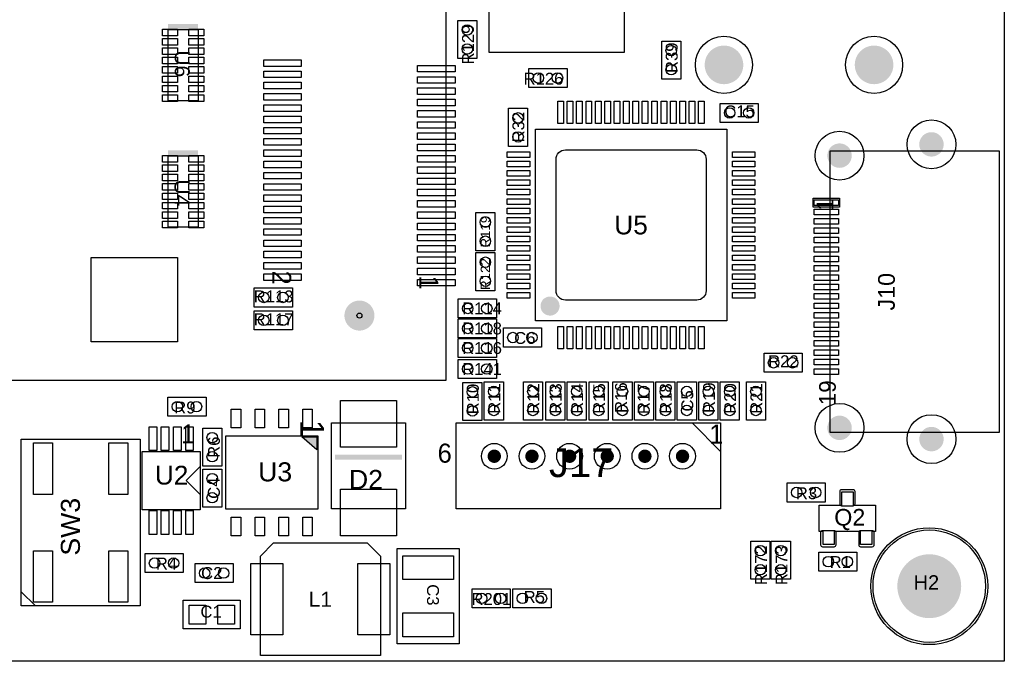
# Model space of a CAD drawing. Extents: x 0 to 100, y 0 to 165.
# Tile 2 of 5: x 48 to 100, y 0 to 34. Entities that reach past the tile are written whole.
import ezdxf
from ezdxf.enums import TextEntityAlignment as Align

# ---------------------------------------------------------------- set-up
doc = ezdxf.new("R2010")
doc.units = 0
doc.header["$MEASUREMENT"] = 0
for name, color, linetype in [('ASSEMBLY_OUTLINES_TOP', 170, 'CONTINUOUS'), ('ASSEMBLY_REF_DES_TOP', 244, 'CONTINUOUS'), ('BOARD_OUTLINE', 10, 'CONTINUOUS'), ('FRAME', 10, 'CONTINUOUS'), ('MOUNTING_HOLE_PADS_LAYER_6', 160, 'CONTINUOUS'), ('MOUNTING_HOLES_LAYER_TOP', 170, 'CONTINUOUS'), ('PART_HOLES_LAYER_TOP', 170, 'CONTINUOUS'), ('PART_PADS_LAYER_TOP', 160, 'CONTINUOUS'), ('PART_PADS_SMD_TOP', 160, 'CONTINUOUS')]:
    doc.layers.add(name, color=color, linetype=linetype)
doc.styles.add('ARIAL', font='arial.ttf')
doc.styles.add('VERIBEST_GERBER_0', font='VBest0.ttf')

msp = doc.modelspace()

# ---------------------------------------------------------------- hatches: boundary and pattern name
at = {"layer": 'ASSEMBLY_OUTLINES_TOP'}
msp.add_hatch(color=256, dxfattribs=at).paths.add_polyline_path([(63.35148, 11.259376), (62.55148, 11.959376), (63.35148, 11.959376)], flags=0)

# ---------------------------------------------------------------- linework, layer by layer
for points in [[(30.226, 14.966), (30.226, 88.666), (70.226, 88.666), (70.226, 14.966)], [(72.5416, 32.4358), (72.5416, 60.1658), (79.7416, 60.1658), (79.7416, 32.4358)], [(70.866, 32.1056), (70.866, 34.1376), (71.882, 34.1376), (71.882, 32.1056)], [(55.428, 29.85), (55.428, 33.65), (57.028, 33.65), (57.028, 29.85)], [(81.7372, 31.0058), (81.7372, 33.0378), (82.7532, 33.0378), (82.7532, 31.0058)], [(74.6582, 30.5638), (74.6582, 31.5798), (76.6902, 31.5798), (76.6902, 30.5638)], [(73.5762, 27.4244), (73.5762, 29.4564), (74.5922, 29.4564), (74.5922, 27.4244)], [(84.8538, 28.702), (84.8538, 29.718), (86.8858, 29.718), (86.8858, 28.702)], [(75.004, 18.141), (75.004, 28.341), (85.204, 28.341), (85.204, 18.141)], [(55.428, 23.119106), (55.428, 26.919106), (57.028, 26.919106), (57.028, 23.119106)], [(90.718, 12.185), (90.718, 27.185), (99.718, 27.185), (99.718, 12.185)], [(89.818, 24.185), (89.818, 24.665), (91.218, 24.665), (91.218, 24.185)], [(71.8312, 21.8694), (71.8312, 23.9014), (72.8472, 23.9014), (72.8472, 21.8694)], [(71.8312, 19.7358), (71.8312, 21.7678), (72.8472, 21.7678), (72.8472, 19.7358)], [(60.0202, 18.8722), (60.0202, 19.8882), (62.0522, 19.8882), (62.0522, 18.8722)], [(70.8914, 18.288), (70.8914, 19.304), (72.9234, 19.304), (72.9234, 18.288)], [(60.0202, 17.653), (60.0202, 18.669), (62.0522, 18.669), (62.0522, 17.653)], [(70.8914, 17.2212), (70.8914, 18.2372), (72.9234, 18.2372), (72.9234, 17.2212)], [(73.2968, 16.7386), (73.2968, 17.7546), (75.3288, 17.7546), (75.3288, 16.7386)], [(70.8914, 16.1798), (70.8914, 17.1958), (72.9234, 17.1958), (72.9234, 16.1798)], [(87.1906, 15.3924), (87.1906, 16.4084), (89.2226, 16.4084), (89.2226, 15.3924)], [(70.8914, 15.0622), (70.8914, 16.0782), (72.9234, 16.0782), (72.9234, 15.0622)], [(71.1378, 12.827), (71.1378, 14.859), (72.1538, 14.859), (72.1538, 12.827)], [(72.2808, 12.8524), (72.2808, 14.8844), (73.2968, 14.8844), (73.2968, 12.8524)], [(74.3636, 12.8524), (74.3636, 14.8844), (75.3796, 14.8844), (75.3796, 12.8524)], [(75.5574, 12.8524), (75.5574, 14.8844), (76.5734, 14.8844), (76.5734, 12.8524)], [(76.7004, 12.8524), (76.7004, 14.8844), (77.7164, 14.8844), (77.7164, 12.8524)], [(77.8688, 12.8524), (77.8688, 14.8844), (78.8848, 14.8844), (78.8848, 12.8524)], [(79.1388, 12.8524), (79.1388, 14.8844), (80.1548, 14.8844), (80.1548, 12.8524)], [(80.2818, 12.8524), (80.2818, 14.8844), (81.2978, 14.8844), (81.2978, 12.8524)], [(81.4248, 12.8524), (81.4248, 14.8844), (82.4408, 14.8844), (82.4408, 12.8524)], [(82.5678, 12.8524), (82.5678, 14.8844), (83.5838, 14.8844), (83.5838, 12.8524)], [(83.7108, 12.8524), (83.7108, 14.8844), (84.7268, 14.8844), (84.7268, 12.8524)], [(84.8538, 12.8524), (84.8538, 14.8844), (85.8698, 14.8844), (85.8698, 12.8524)], [(86.2508, 12.8524), (86.2508, 14.8844), (87.2668, 14.8844), (87.2668, 12.8524)], [(55.4152, 13.0556), (55.4152, 14.0716), (57.4472, 14.0716), (57.4472, 13.0556)], [(64.1401, 8.128), (64.1401, 12.7), (68.0771, 12.7), (68.0771, 8.128)], [(70.7822, 8.128), (70.7822, 12.7), (84.8792, 12.7), (84.8792, 8.128)], [(57.2694, 10.3886), (57.2694, 12.4206), (58.2854, 12.4206), (58.2854, 10.3886)], [(47.592, 2.9464), (47.592, 11.8364), (53.942, 11.8364), (53.942, 2.9464)], [(58.50148, 8.109376), (58.50148, 12.009376), (63.40148, 12.009376), (63.40148, 8.109376)], [(63.35148, 11.259376), (62.55148, 11.959376), (63.35148, 11.959376)], [(54.043, 8.0766), (54.043, 11.1766), (57.143, 11.1766), (57.143, 8.0766)], [(57.2694, 8.2042), (57.2694, 10.2362), (58.2854, 10.2362), (58.2854, 8.2042)], [(88.425, 8.4836), (88.425, 9.4996), (90.457, 9.4996), (90.457, 8.4836)], [(93.1356, 6.92), (92.9356, 6.92), (92.9356, 6.22), (92.3356, 6.22), (92.3356, 6.92), (90.9356, 6.92), (90.9356, 6.22), (90.3356, 6.22), (90.3356, 6.92), (90.1356, 6.92), (90.1356, 8.32), (91.3356, 8.32), (91.3356, 9.02), (91.9356, 9.02), (91.9356, 8.32), (93.1356, 8.32)], [(60.3432, 0.302), (60.3432, 5.602), (61.0432, 6.302), (66.0432, 6.302), (66.7432, 5.602), (66.7432, 0.302)], [(86.487, 4.3688), (86.487, 6.4008), (87.503, 6.4008), (87.503, 4.3688)], [(87.5792, 4.3688), (87.5792, 6.4008), (88.5952, 6.4008), (88.5952, 4.3688)], [(67.6402, 0.922), (67.6402, 6.002), (70.9422, 6.002), (70.9422, 0.922)], [(90.1116, 4.8006), (90.1116, 5.8166), (92.1436, 5.8166), (92.1436, 4.8006)], [(54.196, 4.7244), (54.196, 5.7404), (56.228, 5.7404), (56.228, 4.7244)], [(56.863, 4.191), (56.863, 5.207), (58.895, 5.207), (58.895, 4.191)], [(71.628, 2.8448), (71.628, 3.8608), (73.66, 3.8608), (73.66, 2.8448)], [(73.8048, 2.8448), (73.8048, 3.8608), (75.8368, 3.8608), (75.8368, 2.8448)], [(56.228, 1.7272), (56.228, 3.2512), (59.276, 3.2512), (59.276, 1.7272)]]:
    msp.add_lwpolyline(points, close=True, dxfattribs=at)
at = {"layer": 'ASSEMBLY_OUTLINES_TOP', "const_width": 0.508}
msp.add_lwpolyline([(75.532, 18.923, -1), (76.04, 18.923, -1)], format="xyb", close=True, dxfattribs=at)
at = {"layer": 'ASSEMBLY_OUTLINES_TOP'}
for points in [[(83.3552, 12.7), (84.8792, 11.176)], [(57.143, 8.8766), (56.393, 9.6266), (57.143, 10.3766)], [(47.592, 3.7084), (48.354, 2.9464)]]:
    msp.add_lwpolyline(points, dxfattribs=at)
msp.add_circle((96, 4), 3.113443, dxfattribs=at)
for points in [[(55.428, 33.65), (57.028, 33.65), (55.428, 33.95), (57.028, 33.95)], [(55.428, 26.919106), (57.028, 26.919106), (55.428, 27.219106), (57.028, 27.219106)], [(64.3306, 10.7442), (67.8866, 10.7442), (64.3306, 10.9982), (67.8866, 10.9982)]]:
    msp.add_solid(points, dxfattribs=at)
at = {"layer": 'BOARD_OUTLINE'}
msp.add_lwpolyline([(0, 0), (0, 90), (100, 90), (100, 0)], close=True, dxfattribs=at)
at = {"layer": 'FRAME'}
msp.add_lwpolyline([(0, 0), (0, 90), (100, 90), (100, 0)], close=True, dxfattribs=at)
at = {"layer": 'MOUNTING_HOLE_PADS_LAYER_6'}
for centre, radius in [((85.057, 31.769304), 1.524), ((93.058, 31.769304), 1.524), ((65.626, 18.416), 0.13335)]:
    msp.add_circle(centre, radius, dxfattribs=at)
at = {"layer": 'MOUNTING_HOLES_LAYER_TOP'}
for points, const_width in [([(84.54265, 31.769304, -1), (85.57135, 31.769304, -1)], 1.0287), ([(92.54365, 31.769304, -1), (93.57235, 31.769304, -1)], 1.0287), ([(65.226, 18.416, -1), (66.026, 18.416, -1)], 0.8)]:
    msp.add_lwpolyline(points, format="xyb", close=True, dxfattribs=dict(at, const_width=const_width))
at = {"layer": 'PART_HOLES_LAYER_TOP'}
for points, const_width in [([(95.793, 27.535, -1), (96.443, 27.535, -1)], 0.65), ([(90.893, 26.935, -1), (91.543, 26.935, -1)], 0.65), ([(90.893, 12.435, -1), (91.543, 12.435, -1)], 0.65), ([(95.793, 11.835, -1), (96.443, 11.835, -1)], 0.65), ([(72.6364, 10.922, -1), (72.992, 10.922, -1)], 0.3556), ([(74.643, 10.922, -1), (74.9986, 10.922, -1)], 0.3556), ([(76.6496, 10.922, -1), (77.0052, 10.922, -1)], 0.3556), ([(78.6562, 10.922, -1), (79.0118, 10.922, -1)], 0.3556), ([(80.6628, 10.922, -1), (81.0184, 10.922, -1)], 0.3556), ([(82.6694, 10.922, -1), (83.025, 10.922, -1)], 0.3556), ([(95.1491, 4, -1), (96.8509, 4, -1)], 1.7018)]:
    msp.add_lwpolyline(points, format="xyb", close=True, dxfattribs=dict(at, const_width=const_width))
at = {"layer": 'PART_PADS_LAYER_TOP'}
for centre, radius in [((96.118, 27.535), 1.3), ((91.218, 26.935), 1.3), ((91.218, 12.435), 1.3), ((96.118, 11.835), 1.3), ((72.8142, 10.922), 0.6858), ((74.8208, 10.922), 0.6858), ((76.8274, 10.922), 0.6858), ((78.834, 10.922), 0.6858), ((80.8406, 10.922), 0.6858), ((82.8472, 10.922), 0.6858), ((96, 4), 2.9972)]:
    msp.add_circle(centre, radius, dxfattribs=at)
at = {"layer": 'PART_PADS_SMD_TOP'}
for points in [[(55.127664, 33.324947), (55.127664, 33.674947), (55.927664, 33.674947), (55.927664, 33.324947)], [(56.527664, 33.324947), (56.527664, 33.674947), (57.327664, 33.674947), (57.327664, 33.324947)], [(55.127664, 32.824947), (55.127664, 33.174947), (55.927664, 33.174947), (55.927664, 32.824947)], [(56.527664, 32.824947), (56.527664, 33.174947), (57.327664, 33.174947), (57.327664, 32.824947)], [(55.127664, 32.324947), (55.127664, 32.674947), (55.927664, 32.674947), (55.927664, 32.324947)], [(56.527664, 32.324947), (56.527664, 32.674947), (57.327664, 32.674947), (57.327664, 32.324947)], [(55.127664, 31.824947), (55.127664, 32.174947), (55.927664, 32.174947), (55.927664, 31.824947)], [(56.527664, 31.824947), (56.527664, 32.174947), (57.327664, 32.174947), (57.327664, 31.824947)], [(60.526314, 31.691028), (60.526314, 32.041028), (62.526314, 32.041028), (62.526314, 31.691028)], [(55.127664, 31.324947), (55.127664, 31.674947), (55.927664, 31.674947), (55.927664, 31.324947)], [(56.527664, 31.324947), (56.527664, 31.674947), (57.327664, 31.674947), (57.327664, 31.324947)], [(68.726314, 31.391028), (68.726314, 31.741028), (70.726314, 31.741028), (70.726314, 31.391028)], [(55.127664, 30.824947), (55.127664, 31.174947), (55.927664, 31.174947), (55.927664, 30.824947)], [(56.527664, 30.824947), (56.527664, 31.174947), (57.327664, 31.174947), (57.327664, 30.824947)], [(60.526314, 31.091028), (60.526314, 31.441028), (62.526314, 31.441028), (62.526314, 31.091028)], [(68.726314, 30.791028), (68.726314, 31.141028), (70.726314, 31.141028), (70.726314, 30.791028)], [(55.127664, 30.324947), (55.127664, 30.674947), (55.927664, 30.674947), (55.927664, 30.324947)], [(56.527664, 30.324947), (56.527664, 30.674947), (57.327664, 30.674947), (57.327664, 30.324947)], [(60.526314, 30.491028), (60.526314, 30.841028), (62.526314, 30.841028), (62.526314, 30.491028)], [(68.726314, 30.191028), (68.726314, 30.541028), (70.726314, 30.541028), (70.726314, 30.191028)], [(55.127664, 29.824947), (55.127664, 30.174947), (55.927664, 30.174947), (55.927664, 29.824947)], [(56.527664, 29.824947), (56.527664, 30.174947), (57.327664, 30.174947), (57.327664, 29.824947)], [(60.526314, 29.891028), (60.526314, 30.241028), (62.526314, 30.241028), (62.526314, 29.891028)], [(68.726314, 29.591028), (68.726314, 29.941028), (70.726314, 29.941028), (70.726314, 29.591028)], [(60.526314, 29.291028), (60.526314, 29.641028), (62.526314, 29.641028), (62.526314, 29.291028)], [(76.204, 28.641), (76.204, 29.841), (76.504, 29.841), (76.504, 28.641)], [(76.704, 28.641), (76.704, 29.841), (77.004, 29.841), (77.004, 28.641)], [(77.204, 28.641), (77.204, 29.841), (77.504, 29.841), (77.504, 28.641)], [(77.704, 28.641), (77.704, 29.841), (78.004, 29.841), (78.004, 28.641)], [(78.204, 28.641), (78.204, 29.841), (78.504, 29.841), (78.504, 28.641)], [(78.704, 28.641), (78.704, 29.841), (79.004, 29.841), (79.004, 28.641)], [(79.204, 28.641), (79.204, 29.841), (79.504, 29.841), (79.504, 28.641)], [(79.704, 28.641), (79.704, 29.841), (80.004, 29.841), (80.004, 28.641)], [(80.204, 28.641), (80.204, 29.841), (80.504, 29.841), (80.504, 28.641)], [(80.704, 28.641), (80.704, 29.841), (81.004, 29.841), (81.004, 28.641)], [(81.204, 28.641), (81.204, 29.841), (81.504, 29.841), (81.504, 28.641)], [(81.704, 28.641), (81.704, 29.841), (82.004, 29.841), (82.004, 28.641)], [(82.204, 28.641), (82.204, 29.841), (82.504, 29.841), (82.504, 28.641)], [(82.704, 28.641), (82.704, 29.841), (83.004, 29.841), (83.004, 28.641)], [(83.204, 28.641), (83.204, 29.841), (83.504, 29.841), (83.504, 28.641)], [(83.704, 28.641), (83.704, 29.841), (84.004, 29.841), (84.004, 28.641)], [(60.526314, 28.691028), (60.526314, 29.041028), (62.526314, 29.041028), (62.526314, 28.691028)], [(68.726314, 28.991028), (68.726314, 29.341028), (70.726314, 29.341028), (70.726314, 28.991028)], [(60.526314, 28.091028), (60.526314, 28.441028), (62.526314, 28.441028), (62.526314, 28.091028)], [(68.726314, 28.391028), (68.726314, 28.741028), (70.726314, 28.741028), (70.726314, 28.391028)], [(60.526314, 27.491028), (60.526314, 27.841028), (62.526314, 27.841028), (62.526314, 27.491028)], [(68.726314, 27.791028), (68.726314, 28.141028), (70.726314, 28.141028), (70.726314, 27.791028)], [(68.726314, 27.191028), (68.726314, 27.541028), (70.726314, 27.541028), (70.726314, 27.191028)], [(55.127664, 26.594053), (55.127664, 26.944053), (55.927664, 26.944053), (55.927664, 26.594053)], [(56.527664, 26.594053), (56.527664, 26.944053), (57.327664, 26.944053), (57.327664, 26.594053)], [(60.526314, 26.891028), (60.526314, 27.241028), (62.526314, 27.241028), (62.526314, 26.891028)], [(68.726314, 26.591028), (68.726314, 26.941028), (70.726314, 26.941028), (70.726314, 26.591028)], [(73.504, 26.841), (73.504, 27.141), (74.704, 27.141), (74.704, 26.841)], [(85.504, 26.841), (85.504, 27.141), (86.704, 27.141), (86.704, 26.841)], [(55.127664, 26.094053), (55.127664, 26.444053), (55.927664, 26.444053), (55.927664, 26.094053)], [(56.527664, 26.094053), (56.527664, 26.444053), (57.327664, 26.444053), (57.327664, 26.094053)], [(60.526314, 26.291028), (60.526314, 26.641028), (62.526314, 26.641028), (62.526314, 26.291028)], [(68.726314, 25.991028), (68.726314, 26.341028), (70.726314, 26.341028), (70.726314, 25.991028)], [(73.504, 26.341), (73.504, 26.641), (74.704, 26.641), (74.704, 26.341)], [(85.504, 26.341), (85.504, 26.641), (86.704, 26.641), (86.704, 26.341)], [(55.127664, 25.594053), (55.127664, 25.944053), (55.927664, 25.944053), (55.927664, 25.594053)], [(56.527664, 25.594053), (56.527664, 25.944053), (57.327664, 25.944053), (57.327664, 25.594053)], [(60.526314, 25.691028), (60.526314, 26.041028), (62.526314, 26.041028), (62.526314, 25.691028)], [(68.726314, 25.391028), (68.726314, 25.741028), (70.726314, 25.741028), (70.726314, 25.391028)], [(73.504, 25.841), (73.504, 26.141), (74.704, 26.141), (74.704, 25.841)], [(85.504, 25.841), (85.504, 26.141), (86.704, 26.141), (86.704, 25.841)], [(55.127664, 25.094053), (55.127664, 25.444053), (55.927664, 25.444053), (55.927664, 25.094053)], [(56.527664, 25.094053), (56.527664, 25.444053), (57.327664, 25.444053), (57.327664, 25.094053)], [(60.526314, 25.091028), (60.526314, 25.441028), (62.526314, 25.441028), (62.526314, 25.091028)], [(73.504, 25.341), (73.504, 25.641), (74.704, 25.641), (74.704, 25.341)], [(85.504, 25.341), (85.504, 25.641), (86.704, 25.641), (86.704, 25.341)], [(55.127664, 24.594053), (55.127664, 24.944053), (55.927664, 24.944053), (55.927664, 24.594053)], [(56.527664, 24.594053), (56.527664, 24.944053), (57.327664, 24.944053), (57.327664, 24.594053)], [(60.526314, 24.491028), (60.526314, 24.841028), (62.526314, 24.841028), (62.526314, 24.491028)], [(68.726314, 24.791028), (68.726314, 25.141028), (70.726314, 25.141028), (70.726314, 24.791028)], [(73.504, 24.841), (73.504, 25.141), (74.704, 25.141), (74.704, 24.841)], [(85.504, 24.841), (85.504, 25.141), (86.704, 25.141), (86.704, 24.841)], [(55.127664, 24.094053), (55.127664, 24.444053), (55.927664, 24.444053), (55.927664, 24.094053)], [(56.527664, 24.094053), (56.527664, 24.444053), (57.327664, 24.444053), (57.327664, 24.094053)], [(60.526314, 23.891028), (60.526314, 24.241028), (62.526314, 24.241028), (62.526314, 23.891028)], [(68.726314, 24.191028), (68.726314, 24.541028), (70.726314, 24.541028), (70.726314, 24.191028)], [(73.504, 24.341), (73.504, 24.641), (74.704, 24.641), (74.704, 24.341)], [(85.504, 24.341), (85.504, 24.641), (86.704, 24.641), (86.704, 24.341)], [(89.868, 24.285), (89.868, 24.585), (91.168, 24.585), (91.168, 24.285)], [(55.127664, 23.594053), (55.127664, 23.944053), (55.927664, 23.944053), (55.927664, 23.594053)], [(56.527664, 23.594053), (56.527664, 23.944053), (57.327664, 23.944053), (57.327664, 23.594053)], [(60.526314, 23.291028), (60.526314, 23.641028), (62.526314, 23.641028), (62.526314, 23.291028)], [(68.726314, 23.591028), (68.726314, 23.941028), (70.726314, 23.941028), (70.726314, 23.591028)], [(73.504, 23.841), (73.504, 24.141), (74.704, 24.141), (74.704, 23.841)], [(73.504, 23.341), (73.504, 23.641), (74.704, 23.641), (74.704, 23.341)], [(85.504, 23.841), (85.504, 24.141), (86.704, 24.141), (86.704, 23.841)], [(85.504, 23.341), (85.504, 23.641), (86.704, 23.641), (86.704, 23.341)], [(89.868, 23.785), (89.868, 24.085), (91.168, 24.085), (91.168, 23.785)], [(55.127664, 23.094053), (55.127664, 23.444053), (55.927664, 23.444053), (55.927664, 23.094053)], [(56.527664, 23.094053), (56.527664, 23.444053), (57.327664, 23.444053), (57.327664, 23.094053)], [(68.726314, 22.991028), (68.726314, 23.341028), (70.726314, 23.341028), (70.726314, 22.991028)], [(73.504, 22.841), (73.504, 23.141), (74.704, 23.141), (74.704, 22.841)], [(85.504, 22.841), (85.504, 23.141), (86.704, 23.141), (86.704, 22.841)], [(89.868, 23.285), (89.868, 23.585), (91.168, 23.585), (91.168, 23.285)], [(60.526314, 22.691028), (60.526314, 23.041028), (62.526314, 23.041028), (62.526314, 22.691028)], [(68.726314, 22.391028), (68.726314, 22.741028), (70.726314, 22.741028), (70.726314, 22.391028)], [(73.504, 22.341), (73.504, 22.641), (74.704, 22.641), (74.704, 22.341)], [(85.504, 22.341), (85.504, 22.641), (86.704, 22.641), (86.704, 22.341)], [(89.868, 22.785), (89.868, 23.085), (91.168, 23.085), (91.168, 22.785)], [(89.868, 22.285), (89.868, 22.585), (91.168, 22.585), (91.168, 22.285)], [(60.526314, 22.091028), (60.526314, 22.441028), (62.526314, 22.441028), (62.526314, 22.091028)], [(68.726314, 21.791028), (68.726314, 22.141028), (70.726314, 22.141028), (70.726314, 21.791028)], [(73.504, 21.841), (73.504, 22.141), (74.704, 22.141), (74.704, 21.841)], [(85.504, 21.841), (85.504, 22.141), (86.704, 22.141), (86.704, 21.841)], [(89.868, 21.785), (89.868, 22.085), (91.168, 22.085), (91.168, 21.785)], [(60.526314, 21.491028), (60.526314, 21.841028), (62.526314, 21.841028), (62.526314, 21.491028)], [(68.726314, 21.191028), (68.726314, 21.541028), (70.726314, 21.541028), (70.726314, 21.191028)], [(73.504, 21.341), (73.504, 21.641), (74.704, 21.641), (74.704, 21.341)], [(85.504, 21.341), (85.504, 21.641), (86.704, 21.641), (86.704, 21.341)], [(89.868, 21.285), (89.868, 21.585), (91.168, 21.585), (91.168, 21.285)], [(51.326, 17.016), (51.326, 21.516), (55.926, 21.516), (55.926, 17.016)], [(60.526314, 20.891028), (60.526314, 21.241028), (62.526314, 21.241028), (62.526314, 20.891028)], [(73.504, 20.841), (73.504, 21.141), (74.704, 21.141), (74.704, 20.841)], [(85.504, 20.841), (85.504, 21.141), (86.704, 21.141), (86.704, 20.841)], [(89.868, 20.785), (89.868, 21.085), (91.168, 21.085), (91.168, 20.785)], [(60.526314, 20.291028), (60.526314, 20.641028), (62.526314, 20.641028), (62.526314, 20.291028)], [(68.726314, 20.591028), (68.726314, 20.941028), (70.726314, 20.941028), (70.726314, 20.591028)], [(73.504, 20.341), (73.504, 20.641), (74.704, 20.641), (74.704, 20.341)], [(85.504, 20.341), (85.504, 20.641), (86.704, 20.641), (86.704, 20.341)], [(89.868, 20.285), (89.868, 20.585), (91.168, 20.585), (91.168, 20.285)], [(68.726314, 19.991028), (68.726314, 20.341028), (70.726314, 20.341028), (70.726314, 19.991028)], [(73.504, 19.841), (73.504, 20.141), (74.704, 20.141), (74.704, 19.841)], [(85.504, 19.841), (85.504, 20.141), (86.704, 20.141), (86.704, 19.841)], [(89.868, 19.785), (89.868, 20.085), (91.168, 20.085), (91.168, 19.785)], [(73.504, 19.341), (73.504, 19.641), (74.704, 19.641), (74.704, 19.341)], [(85.504, 19.341), (85.504, 19.641), (86.704, 19.641), (86.704, 19.341)], [(89.868, 19.285), (89.868, 19.585), (91.168, 19.585), (91.168, 19.285)], [(89.868, 18.785), (89.868, 19.085), (91.168, 19.085), (91.168, 18.785)], [(89.868, 18.285), (89.868, 18.585), (91.168, 18.585), (91.168, 18.285)], [(89.868, 17.785), (89.868, 18.085), (91.168, 18.085), (91.168, 17.785)], [(76.204, 16.641), (76.204, 17.841), (76.504, 17.841), (76.504, 16.641)], [(76.704, 16.641), (76.704, 17.841), (77.004, 17.841), (77.004, 16.641)], [(77.204, 16.641), (77.204, 17.841), (77.504, 17.841), (77.504, 16.641)], [(77.704, 16.641), (77.704, 17.841), (78.004, 17.841), (78.004, 16.641)], [(78.204, 16.641), (78.204, 17.841), (78.504, 17.841), (78.504, 16.641)], [(78.704, 16.641), (78.704, 17.841), (79.004, 17.841), (79.004, 16.641)], [(79.204, 16.641), (79.204, 17.841), (79.504, 17.841), (79.504, 16.641)], [(79.704, 16.641), (79.704, 17.841), (80.004, 17.841), (80.004, 16.641)], [(80.204, 16.641), (80.204, 17.841), (80.504, 17.841), (80.504, 16.641)], [(80.704, 16.641), (80.704, 17.841), (81.004, 17.841), (81.004, 16.641)], [(81.204, 16.641), (81.204, 17.841), (81.504, 17.841), (81.504, 16.641)], [(81.704, 16.641), (81.704, 17.841), (82.004, 17.841), (82.004, 16.641)], [(82.204, 16.641), (82.204, 17.841), (82.504, 17.841), (82.504, 16.641)], [(82.704, 16.641), (82.704, 17.841), (83.004, 17.841), (83.004, 16.641)], [(83.204, 16.641), (83.204, 17.841), (83.504, 17.841), (83.504, 16.641)], [(83.704, 16.641), (83.704, 17.841), (84.004, 17.841), (84.004, 16.641)], [(89.868, 17.285), (89.868, 17.585), (91.168, 17.585), (91.168, 17.285)], [(89.868, 16.785), (89.868, 17.085), (91.168, 17.085), (91.168, 16.785)], [(89.868, 16.285), (89.868, 16.585), (91.168, 16.585), (91.168, 16.285)], [(89.868, 15.785), (89.868, 16.085), (91.168, 16.085), (91.168, 15.785)], [(89.868, 15.285), (89.868, 15.585), (91.168, 15.585), (91.168, 15.285)], [(64.61, 11.4046), (64.61, 13.8938), (67.6072, 13.8938), (67.6072, 11.4046)], [(58.79694, 12.433888), (58.79694, 13.433888), (59.29694, 13.433888), (59.29694, 12.433888)], [(60.06694, 12.433888), (60.06694, 13.433888), (60.56694, 13.433888), (60.56694, 12.433888)], [(61.33694, 12.433888), (61.33694, 13.433888), (61.83694, 13.433888), (61.83694, 12.433888)], [(62.60694, 12.433888), (62.60694, 13.433888), (63.10694, 13.433888), (63.10694, 12.433888)], [(54.4148, 11.2216), (54.4148, 12.4916), (54.8212, 12.4916), (54.8212, 11.2216)], [(55.0648, 11.2216), (55.0648, 12.4916), (55.4712, 12.4916), (55.4712, 11.2216)], [(55.7098, 11.2216), (55.7098, 12.4916), (56.1162, 12.4916), (56.1162, 11.2216)], [(56.3648, 11.2216), (56.3648, 12.4916), (56.7712, 12.4916), (56.7712, 11.2216)], [(48.2524, 8.89), (48.2524, 11.6332), (49.2684, 11.6332), (49.2684, 8.89)], [(52.2656, 8.89), (52.2656, 11.6332), (53.2816, 11.6332), (53.2816, 8.89)], [(64.61, 6.6802), (64.61, 9.1694), (67.6072, 9.1694), (67.6072, 6.6802)], [(54.4148, 6.7616), (54.4148, 8.0316), (54.8212, 8.0316), (54.8212, 6.7616)], [(55.0648, 6.7616), (55.0648, 8.0316), (55.4712, 8.0316), (55.4712, 6.7616)], [(55.7098, 6.7616), (55.7098, 8.0316), (56.1162, 8.0316), (56.1162, 6.7616)], [(56.3648, 6.7616), (56.3648, 8.0316), (56.7712, 8.0316), (56.7712, 6.7616)], [(58.79694, 6.683888), (58.79694, 7.683888), (59.29694, 7.683888), (59.29694, 6.683888)], [(60.06694, 6.683888), (60.06694, 7.683888), (60.56694, 7.683888), (60.56694, 6.683888)], [(61.33694, 6.683888), (61.33694, 7.683888), (61.83694, 7.683888), (61.83694, 6.683888)], [(62.60694, 6.683888), (62.60694, 7.683888), (63.10694, 7.683888), (63.10694, 6.683888)], [(48.2524, 3.1496), (48.2524, 5.8928), (49.2684, 5.8928), (49.2684, 3.1496)], [(52.2656, 3.1496), (52.2656, 5.8928), (53.2816, 5.8928), (53.2816, 3.1496)], [(67.945, 4.351), (67.945, 5.621), (70.6374, 5.621), (70.6374, 4.351)], [(59.8432, 1.402), (59.8432, 5.202), (61.5432, 5.202), (61.5432, 1.402)], [(65.5432, 1.402), (65.5432, 5.202), (67.2432, 5.202), (67.2432, 1.402)], [(56.5455, 1.9812), (56.5455, 2.9972), (57.4345, 2.9972), (57.4345, 1.9812)], [(58.0695, 1.9812), (58.0695, 2.9972), (58.9585, 2.9972), (58.9585, 1.9812)], [(67.945, 1.303), (67.945, 2.573), (70.6374, 2.573), (70.6374, 1.303)]]:
    msp.add_lwpolyline(points, close=True, dxfattribs=at)
for points in [[(76.104, 26.741, -0.414213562), (76.604, 27.241), (83.604, 27.241, -0.414213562), (84.104, 26.741), (84.104, 19.741, -0.414213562), (83.604, 19.241), (76.604, 19.241, -0.414213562), (76.104, 19.741)], [(91.2419, 9.0551, -0.414213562), (91.3435, 9.1567), (91.9277, 9.1567, -0.414213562), (92.0293, 9.0551), (92.0293, 8.3693, -0.414213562), (91.9277, 8.2677), (91.3435, 8.2677, -0.414213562), (91.2419, 8.3693)], [(90.2259, 6.8707, -0.414213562), (90.3275, 6.9723), (90.9117, 6.9723, -0.414213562), (91.0133, 6.8707), (91.0133, 6.1849, -0.414213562), (90.9117, 6.0833), (90.3275, 6.0833, -0.414213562), (90.2259, 6.1849)], [(92.2579, 6.8707, -0.414213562), (92.3595, 6.9723), (92.9437, 6.9723, -0.414213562), (93.0453, 6.8707), (93.0453, 6.1849, -0.414213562), (92.9437, 6.0833), (92.3595, 6.0833, -0.414213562), (92.2579, 6.1849)]]:
    msp.add_lwpolyline(points, format="xyb", close=True, dxfattribs=at)
for centre in [(71.374, 33.6296), (71.374, 32.6136), (82.2452, 32.5298), (82.2452, 31.5138), (75.1662, 31.0718), (76.1822, 31.0718), (85.3618, 29.21), (86.3778, 29.21), (74.0842, 28.9484), (74.0842, 27.9324), (72.3392, 23.3934), (72.3392, 22.3774), (72.3392, 21.2598), (72.3392, 20.2438), (60.5282, 19.3802), (61.5442, 19.3802), (71.3994, 18.796), (72.4154, 18.796), (60.5282, 18.161), (61.5442, 18.161), (71.3994, 17.7292), (72.4154, 17.7292), (73.8048, 17.2466), (74.8208, 17.2466), (71.3994, 16.6878), (72.4154, 16.6878), (71.3994, 15.5702), (72.4154, 15.5702), (87.6986, 15.9004), (88.7146, 15.9004), (71.6458, 14.351), (72.7888, 14.3764), (74.8716, 14.3764), (76.0654, 14.3764), (77.2084, 14.3764), (78.3768, 14.3764), (79.6468, 14.3764), (80.7898, 14.3764), (81.9328, 14.3764), (83.0758, 14.3764), (84.2188, 14.3764), (85.3618, 14.3764), (86.7588, 14.3764), (55.9232, 13.5636), (56.9392, 13.5636), (71.6458, 13.335), (72.7888, 13.3604), (74.8716, 13.3604), (76.0654, 13.3604), (77.2084, 13.3604), (78.3768, 13.3604), (79.6468, 13.3604), (80.7898, 13.3604), (81.9328, 13.3604), (83.0758, 13.3604), (84.2188, 13.3604), (85.3618, 13.3604), (86.7588, 13.3604), (57.7774, 11.9126), (57.7774, 10.8966), (57.7774, 9.7282), (57.7774, 8.7122), (88.933, 8.9916), (89.949, 8.9916), (86.995, 5.8928), (88.0872, 5.8928), (54.704, 5.2324), (55.72, 5.2324), (90.6196, 5.3086), (91.6356, 5.3086), (57.371, 4.699), (58.387, 4.699), (86.995, 4.8768), (88.0872, 4.8768), (72.136, 3.3528), (73.152, 3.3528), (74.3128, 3.3528), (75.3288, 3.3528)]:
    msp.add_circle(centre, 0.2794, dxfattribs=at)

# ---------------------------------------------------------------- texts
at = {"layer": 'ASSEMBLY_OUTLINES_TOP', "style": 'VERIBEST_GERBER_0'}
for s, height, rotation, p in [('1', 0.889, 90, (90.444595, 24.336416)), ('2', 1, 270, (61.4875, 20.436)), ('1', 1, 270, (69.3235, 20.182)), ('19', 0.889, 90, (90.572, 14.303))]:
    msp.add_text(s, height=height, rotation=rotation, dxfattribs=at).set_placement(p, align=Align.MIDDLE_CENTER)
for s, height, p in [('1', 1, (56.493, 12.1169)), ('1', 1.016, (84.648136, 12.103328)), ('6', 1.016, (70.170136, 11.087328))]:
    msp.add_text(s, height=height, dxfattribs=at).set_placement(p, align=Align.MIDDLE_CENTER)
msp.add_text('1', height=1.27, rotation=270, dxfattribs=at).set_placement((62.09448, 12.853376), align=Align.BOTTOM_LEFT)
at = {"layer": 'ASSEMBLY_REF_DES_TOP', "style": 'ARIAL'}
for s, height, rotation, p in [('R129', 0.635, 90, (71.411132, 32.852598)), ('R39', 0.635, 90, (82.2706, 32.1488)), ('U6', 0.8, 270, (56.1829, 31.82946)), ('R32', 0.635, 90, (74.0969, 28.44983)), ('U4', 0.8, 270, (56.16862, 24.949726)), ('R119', 0.508, 90, (72.3392, 22.8854)), ('R122', 0.508, 90, (72.3392, 20.6248)), ('J10', 0.889, 90, (93.718, 19.685)), ('R12', 0.635, 90, (74.897, 13.9954)), ('R13', 0.635, 90, (76.0908, 13.9954)), ('R14', 0.635, 90, (77.2338, 13.9954)), ('R15', 0.635, 90, (78.4022, 13.9954)), ('R16', 0.635, 90, (79.565695, 14.044565)), ('R17', 0.635, 90, (80.772195, 13.981065)), ('R18', 0.635, 90, (81.9582, 13.9954)), ('R19', 0.635, 90, (84.264695, 14.044565)), ('R20', 0.635, 90, (85.3872, 13.9954)), ('R10', 0.635, 90, (71.6712, 13.97)), ('R11', 0.635, 90, (72.8142, 13.9954)), ('C5', 0.635, 90, (83.1012, 13.8684)), ('R21', 0.635, 90, (86.7842, 13.9954)), ('R6', 0.635, 90, (57.8663, 11.4046)), ('C4', 0.635, 90, (57.8663, 9.2202)), ('SW3', 1.016, 90, (50.218695, 7.166679)), ('R172', 0.635, 90, (87.032132, 5.115798)), ('R173', 0.635, 90, (88.124332, 5.115798)), ('C3', 0.635, 270, (69.5452, 3.5382))]:
    msp.add_text(s, height=height, rotation=rotation, dxfattribs=at).set_placement(p, align=Align.MIDDLE_CENTER)
for s, height, p in [('R126', 0.635, (75.435202, 31.034668)), ('C15', 0.635, (85.884135, 29.291105)), ('U5', 1, (80.104, 23.241)), ('R113', 0.635, (61.050535, 19.435905)), ('R114', 0.635, (72.1614, 18.796)), ('R117', 0.635, (61.050535, 18.216705)), ('R118', 0.635, (72.1614, 17.7292)), ('C6', 0.635, (74.4398, 17.2212)), ('R116', 0.635, (72.1614, 16.6878)), ('R22', 0.635, (88.220935, 15.981505)), ('R141', 0.635, (72.1614, 15.5702)), ('R9', 0.635, (56.318535, 13.517705)), ('J17', 1.524, (77.446003, 10.573093)), ('U3', 1.016, (61.132474, 10.091428)), ('U2', 1, (55.615575, 9.914325)), ('D2', 1.016, (65.973904, 9.685096)), ('R3', 0.635, (89.455335, 8.951865)), ('Q2', 0.889, (91.7626, 7.6708)), ('R4', 0.635, (55.339, 5.207)), ('R1', 0.635, (91.2546, 5.2832)), ('C2', 0.635, (57.752, 4.699)), ('H2', 0.762, (95.8476, 4.2032)), ('L1', 0.8, (63.5432, 3.302)), ('R5', 0.635, (74.9478, 3.42284)), ('R201', 0.635, (72.659002, 3.315668)), ('C1', 0.635, (57.715535, 2.646505))]:
    msp.add_text(s, height=height, dxfattribs=at).set_placement(p, align=Align.MIDDLE_CENTER)

doc.saveas('drawing.dxf')
